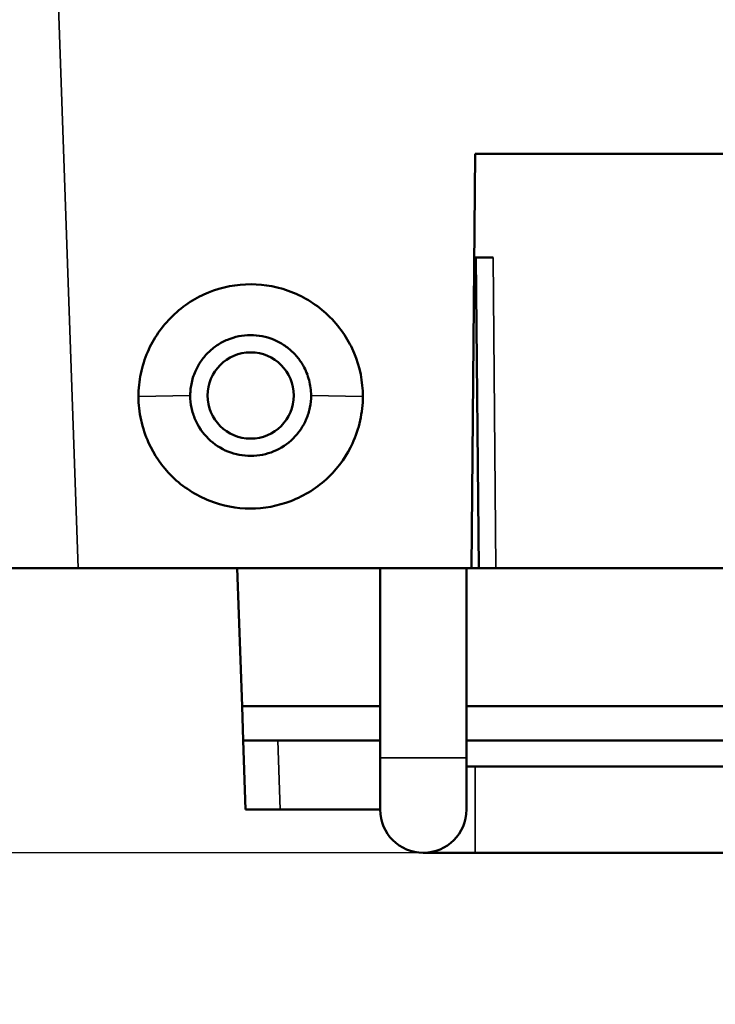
# Model space of a CAD drawing. Header units: millimetres. Extents: x 30 to 1646, y 30 to 1265.
# Tile 39 of 137: x 690 to 710, y 480 to 509. Entities that reach past the tile are written whole.
import ezdxf

# ---------------------------------------------------------------- set-up
doc = ezdxf.new("R2010")
doc.units = ezdxf.units.MM
doc.header["$LTSCALE"] = 6
for name, color, linetype, lineweight in [('Dimension (ISO)', 7, 'Continuous', 25), ('Visible (ISO)', 7, 'Continuous', 50), ('Visible Narrow (ISO)', 7, 'Continuous', 35)]:
    doc.layers.add(name, color=color, linetype=linetype, lineweight=lineweight)
doc.styles.add('Note Text (ANSI)', font='tahoma.ttf')
doc.dimstyles.new('Default (ISO)', dxfattribs={"dimscale": 6, "dimtxt": 1, "dimasz": 2.5, "dimexe": 3.175, "dimexo": 0, "dimgap": 0.762, "dimtad": 1, "dimrnd": 1e-08, "dimzin": 0, "dimdsep": 46, "dimtxsty": 'Note Text (ANSI)', "dimcen": 0.09, "dimdle": 10, "dimclrd": 1, "dimclre": 1, "dimclrt": 1, "dimazin": 0, "dimtfac": 3.5052, "dimtmove": 0, "dimatfit": 3, "dimfxl": 1, "dimtolj": 1, "dimtzin": 0, "dimlwd": -1, "dimlwe": -1, "dimarcsym": 0})

# ---------------------------------------------------------------- blocks, each defined once
blk = doc.blocks.new('*D11')
at = {"layer": 'Defpoints', "color": 0, "transparency": 16777216}
for p in [(650.662, 488.876), (773.679, 488.876), (773.679, 450.466)]:
    blk.add_point(p, dxfattribs=at)
at = {"layer": 'Dimension (ISO)', "color": 1, "transparency": 16777216}
for p, q in [((650.662, 488.876), (650.662, 431.416)), ((773.679, 488.876), (773.679, 431.416)), ((665.662, 450.466), (758.679, 450.466))]:
    blk.add_line(p, q, dxfattribs=at)
for points in [[(665.662, 452.966), (665.662, 447.966), (650.662, 450.466)], [(758.679, 452.966), (758.679, 447.966), (773.679, 450.466)]]:
    blk.add_solid(points, dxfattribs=at)
at = {"layer": 'Dimension (ISO)', "color": 1, "transparency": 16777216, "insert": (672.987, 462.887), "char_height": 6, "attachment_point": 1, "style": 'Note Text (ANSI)'}
blk.add_mtext('\\A1;123.02 mm [4.843 in]', dxfattribs=at)
blk = doc.blocks.new('*D12')
at = {"layer": 'Defpoints', "color": 0, "transparency": 16777216}
for p in [(646.227, 487.802), (778.114, 487.802), (778.114, 410.172)]:
    blk.add_point(p, dxfattribs=at)
at = {"layer": 'Dimension (ISO)', "color": 1, "transparency": 16777216}
for p, q in [((646.227, 487.802), (646.227, 391.122)), ((778.114, 487.802), (778.114, 391.122)), ((661.227, 410.172), (763.114, 410.172))]:
    blk.add_line(p, q, dxfattribs=at)
for points in [[(661.227, 412.672), (661.227, 407.672), (646.227, 410.172)], [(763.114, 412.672), (763.114, 407.672), (778.114, 410.172)]]:
    blk.add_solid(points, dxfattribs=at)
at = {"layer": 'Dimension (ISO)', "color": 1, "transparency": 16777216, "insert": (672.987, 422.593), "char_height": 6, "attachment_point": 1, "style": 'Note Text (ANSI)'}
blk.add_mtext('\\A1;131.89 mm [5.192 in]', dxfattribs=at)
blk = doc.blocks.new('*D14')
at = {"layer": 'Defpoints', "color": 0, "transparency": 16777216}
for p in [(700.653, 717.876), (544.198, 484.626), (703.17, 484.626)]:
    blk.add_point(p, dxfattribs=at)
at = {"layer": 'Dimension (ISO)', "color": 1, "transparency": 16777216}
for p, q in [((700.653, 717.876), (525.148, 717.876)), ((544.198, 702.876), (544.198, 499.626)), ((703.17, 484.626), (525.148, 484.626))]:
    blk.add_line(p, q, dxfattribs=at)
for points in [[(541.698, 702.876), (546.698, 702.876), (544.198, 717.876)], [(541.698, 499.626), (546.698, 499.626), (544.198, 484.626)]]:
    blk.add_solid(points, dxfattribs=at)
at = {"layer": 'Dimension (ISO)', "color": 1, "transparency": 16777216, "insert": (531.776, 561.832), "char_height": 6, "attachment_point": 1, "rotation": 90, "style": 'Note Text (ANSI)'}
blk.add_mtext('\\A1;233.25 mm [9.183 in]', dxfattribs=at)
blk = doc.blocks.new('*D15')
at = {"layer": 'Defpoints', "color": 0, "transparency": 16777216}
for p in [(607.17, 597.376), (805.17, 591.876), (805.17, 368.396)]:
    blk.add_point(p, dxfattribs=at)
at = {"layer": 'Dimension (ISO)', "color": 1, "transparency": 16777216}
for p, q in [((607.17, 597.376), (607.17, 349.346)), ((805.17, 591.876), (805.17, 349.346)), ((622.17, 368.396), (790.17, 368.396))]:
    blk.add_line(p, q, dxfattribs=at)
for points in [[(622.17, 370.896), (622.17, 365.896), (607.17, 368.396)], [(790.17, 370.896), (790.17, 365.896), (805.17, 368.396)]]:
    blk.add_solid(points, dxfattribs=at)
at = {"layer": 'Dimension (ISO)', "color": 1, "transparency": 16777216, "insert": (666.987, 380.817), "char_height": 6, "attachment_point": 1, "style": 'Note Text (ANSI)'}
blk.add_mtext('\\A1;198.00 mm [7.795 in]', dxfattribs=at)

msp = doc.modelspace()

# ---------------------------------------------------------------- linework, layer by layer
at = {"layer": 'Visible (ISO)'}
for p, q in [((703.1703, 504.8757), (703.0656, 492.8757)), ((730.1703, 504.8757), (703.1703, 504.8757)), ((703.6965, 501.8757), (703.1441, 501.8757)), ((703.1965, 501.8757), (703.275, 492.8757)), ((689.6703, 492.8757), (691.6704, 492.8757)), ((703.0656, 492.8757), (691.6704, 492.8757)), ((696.4195, 488.8757), (696.2798, 492.8757)), ((700.4203, 492.8757), (700.4203, 487.3757)), ((702.9203, 492.8757), (702.9203, 487.3757)), ((703.0656, 492.8757), (703.275, 492.8757)), ((703.275, 492.8757), (703.775, 492.8757)), ((717.4203, 492.8757), (703.775, 492.8757)), ((700.4203, 488.8757), (696.4195, 488.8757)), ((696.4195, 488.8757), (696.4544, 487.8757)), ((717.4203, 488.8757), (702.9203, 488.8757)), ((697.4544, 487.8757), (696.4544, 487.8757)), ((696.5243, 485.8757), (696.4544, 487.8757)), ((697.4544, 487.8757), (700.4203, 487.8757)), ((702.9203, 487.8757), (717.4203, 487.8757)), ((700.4203, 487.3757), (700.4203, 485.8757)), ((702.9203, 485.8757), (702.9203, 487.3757)), ((703.1703, 487.1257), (702.9203, 487.1257)), ((703.1703, 487.1257), (717.1703, 487.1257)), ((697.5243, 485.8757), (696.5243, 485.8757)), ((700.4203, 485.8757), (697.5243, 485.8757)), ((701.6703, 484.6257), (703.1703, 484.6257)), ((703.1703, 484.6257), (717.1703, 484.6257))]:
    msp.add_line(p, q, dxfattribs=at)
msp.add_circle((696.6703, 497.8757), 1.25, dxfattribs=at)
msp.add_arc((701.6703, 485.8757), 1.25, 180, 0, dxfattribs=at)
for points, knots in [([(699.9201, 497.8489), (699.9204, 498.2796), (699.8348, 498.7065), (699.523, 499.4517), (699.2982, 499.8187), (698.665, 500.4502), (698.309, 500.6882), (697.493, 501.0268), (697.0707, 501.0978), (696.2598, 501.1013), (695.8409, 501.0202), (695.1001, 500.7199), (694.7339, 500.5004), (694.0988, 499.8815), (693.8562, 499.53), (693.5997, 498.9368), (693.5327, 498.7253), (693.4431, 498.2919), (693.4205, 498.071), (693.4205, 497.8502)], [-1.1471509, -1.1471509, -1.1471509, -1.1471509, -0.9797715, -0.9797715, -0.8330203, -0.8330203, -0.700136, -0.700136, -0.5573271, -0.5573271, -0.4009006, -0.4009006, -0.260988, -0.260988, -0.1328086, -0.1328086, -0.066274, -0.066274, -0.0000147, -0.0000147, -0.0000147, -0.0000147]), ([(694.9203, 497.8757), (694.9203, 497.8772), (694.9203, 497.8866), (694.9206, 497.9072), (694.9207, 497.9151), (694.9214, 497.9388), (694.922, 497.9547), (694.9246, 498.0022), (694.9272, 498.034), (694.9376, 498.1293), (694.948, 498.1926), (694.9902, 498.3823), (695.0325, 498.5058), (695.1254, 498.7025), (695.1687, 498.7786), (695.2809, 498.9458), (695.3535, 499.0339), (695.515, 499.1951), (695.6035, 499.2677), (695.7933, 499.3944), (695.8941, 499.4483), (696.1044, 499.5356), (696.2135, 499.5689), (696.4365, 499.6138), (696.5498, 499.6253), (696.7771, 499.6262), (696.8906, 499.6155), (697.2272, 499.5505), (697.4415, 499.4633), (697.6804, 499.306), (697.7263, 499.2724), (697.8592, 499.1649), (697.9407, 499.0848), (698.0801, 498.9177), (698.1393, 498.8325), (698.2666, 498.6092), (698.3247, 498.4666), (698.4012, 498.1737), (698.4203, 498.025), (698.4203, 497.8757)], [0.000008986, 0.000008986, 0.000008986, 0.000008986, 0.000270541, 0.000270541, 0.000433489, 0.000433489, 0.000760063, 0.000760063, 0.001415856, 0.001415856, 0.002737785, 0.002737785, 0.005421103, 0.005421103, 0.007222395, 0.007222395, 0.00957083, 0.00957083, 0.011924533, 0.011924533, 0.014273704, 0.014273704, 0.016618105, 0.016618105, 0.018959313, 0.018959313, 0.02130246, 0.02130246, 0.026023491, 0.026023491, 0.027196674, 0.027196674, 0.029545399, 0.029545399, 0.031680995, 0.031680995, 0.034841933, 0.034841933, 0.037919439, 0.037919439, 0.037919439, 0.037919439]), ([(698.4203, 497.8757), (698.4203, 497.7588), (698.4086, 497.6421), (698.362, 497.4126), (698.3272, 497.3004), (698.1926, 496.983), (698.0637, 496.7929), (697.7408, 496.4728), (697.5497, 496.3457), (697.1294, 496.1718), (696.9044, 496.1266), (696.4499, 496.1249), (696.2246, 496.1682), (695.803, 496.3389), (695.6109, 496.4644), (695.2853, 496.7821), (695.155, 496.9712), (695.017, 497.2896), (694.9809, 497.4038), (694.9325, 497.6376), (694.9203, 497.7565), (694.9203, 497.8757)], [0.000006, 0.000006, 0.000006, 0.000006, 0.03511645, 0.03511645, 0.07028214, 0.07028214, 0.13857995, 0.13857995, 0.20679196, 0.20679196, 0.27500674, 0.27500674, 0.34322811, 0.34322811, 0.41146313, 0.41146313, 0.47980151, 0.47980151, 0.5156709, 0.5156709, 0.55147864, 0.55147864, 0.55147864, 0.55147864]), ([(693.4205, 497.8502), (693.4207, 497.6195), (693.4466, 497.3891), (693.5459, 496.9384), (693.6193, 496.7182), (693.8687, 496.1667), (694.0919, 495.8249), (694.7078, 495.2232), (695.0818, 494.9858), (695.858, 494.6811), (696.257, 494.6014), (697.0572, 494.5979), (697.4568, 494.6745), (698.2349, 494.9728), (698.6107, 495.2072), (699.2497, 495.8206), (699.4703, 496.1694), (699.7145, 496.6994), (699.7903, 496.9229), (699.8929, 497.3804), (699.9198, 497.6145), (699.9201, 497.8489)], [-0.85172718, -0.85172718, -0.85172718, -0.85172718, -0.79087, -0.79087, -0.72998193, -0.72998193, -0.63120245, -0.63120245, -0.53091205, -0.53091205, -0.43847407, -0.43847407, -0.34593403, -0.34593403, -0.24544387, -0.24544387, -0.14070177, -0.14070177, -0.07034215, -0.07034215, -0.00001492, -0.00001492, -0.00001492, -0.00001492])]:
    msp.add_open_spline(points, degree=3, knots=knots, dxfattribs=at)
at = {"layer": 'Visible Narrow (ISO)'}
for p, q in [((691.6704, 492.8757), (690.2911, 532.3757)), ((703.775, 492.8757), (703.6965, 501.8757)), ((694.9203, 497.8757), (693.4205, 497.8502)), ((699.9201, 497.8489), (698.4203, 497.8757)), ((697.5243, 485.8757), (697.4544, 487.8757)), ((702.9203, 487.3757), (700.4203, 487.3757)), ((703.1703, 484.6257), (703.1703, 487.1257))]:
    msp.add_line(p, q, dxfattribs=at)

# ---------------------------------------------------------------- dimensions: what is measured, and where the dimension line sits
at = {"layer": 'Dimension (ISO)', "color": 1, "true_color": 0xff0000}
for base, p1, p2, angle, text, picture, middle in [((544.198, 484.6257), (700.653, 717.8757), (703.1703, 484.6257), 270, '<> mm [9.183 in]', '*D14', (544.198, 601.2507)), ((773.679, 450.4658), (650.6616, 488.8757), (773.679, 488.8757), 180, '<> mm [4.843 in]', '*D11', (712.1703, 450.4658)), ((778.1138, 410.1717), (646.2269, 487.8019), (778.1138, 487.8019), 180, '<> mm [5.192 in]', '*D12', (712.1703, 410.1717))]:
    dim = msp.add_linear_dim(base=base, p1=p1, p2=p2, angle=angle, text=text, dimstyle='Default (ISO)', override={"dimgap": 0.762, "dimdec": 2, "dimpost": '', "dimtol": 0, "dimlim": 0, "dimtp": 0, "dimtm": 0, "dimtdec": 2, "dimtofl": 0, "dimatfit": 1}, dxfattribs=at)
    dim.commit()
    dim.dimension.update_dxf_attribs({"geometry": picture, "text_midpoint": middle, "dimtype": 160})
dim = msp.add_linear_dim(base=(805.1703, 368.3955), p1=(607.1703, 597.3757), p2=(805.1703, 591.8757), text='<> mm [7.795 in]', dimstyle='Default (ISO)', override={"dimgap": 0.762, "dimdec": 2, "dimpost": '', "dimtol": 0, "dimlim": 0, "dimtp": 0, "dimtm": 0, "dimtdec": 2, "dimtofl": 0, "dimatfit": 1}, dxfattribs=at)
dim.commit()
dim.dimension.update_dxf_attribs({"geometry": '*D15', "text_midpoint": (706.1703, 368.3955), "dimtype": 160})

doc.saveas('drawing.dxf')
